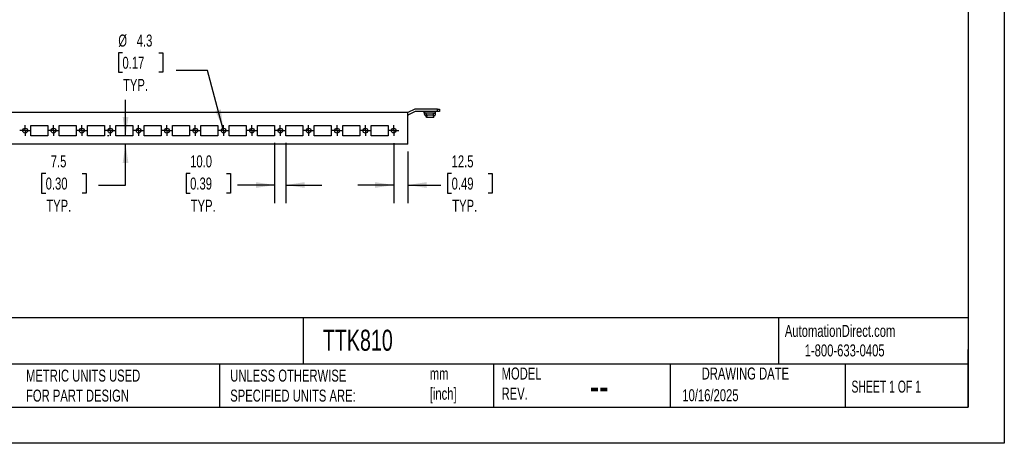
# Model space of a CAD drawing. Header units: millimetres. Extents: x 0 to 1397, y 0 to 1080.
# Tile 3 of 9: x 529 to 1397, y 0 to 373. Entities that reach past the tile are written whole.
import ezdxf

# ---------------------------------------------------------------- set-up
doc = ezdxf.new("R2010")
doc.units = ezdxf.units.MM
doc.header["$LTSCALE"] = 5
doc.linetypes.add('CENTERX2', pattern=[20.32, 12.7, -2.54, 2.54, -2.54])
doc.layers.add('CENTER', color=40, linetype='CENTERX2')
doc.layers.add('DIMENSIONS', color=140, linetype='Continuous', lineweight=25)
doc.layers.add('TEXT', color=140, linetype='Continuous', lineweight=25)
doc.styles.add('SLDTEXTSTYLE0', font='TXT', dxfattribs={"width": 0.7})
doc.styles.add('SLDTEXTSTYLE1', font='TXT', dxfattribs={"width": 0.65})
doc.dimstyles.new('SLDDIMSTYLE0', dxfattribs={"dimtxt": 10.790039, "dimasz": 16.51, "dimexe": 0, "dimexo": 0.0625, "dimgap": 2.69751, "dimtad": 0, "dimtih": 1, "dimtoh": 1, "dimdec": 1, "dimrnd": 1e-09, "dimzin": 12, "dimdsep": 46, "dimtxsty": 'SLDTEXTSTYLE0', "dimsah": 1, "dimcen": 0.09, "dimadec": 0, "dimazin": 3, "dimtfac": 1, "dimtdec": 1, "dimtmove": 0, "dimatfit": 0, "dimfxl": 0, "dimfrac": 2, "dimtolj": 1, "dimtzin": 12, "dimarcsym": 0})
doc.dimstyles.new('SLDDIMSTYLE4', dxfattribs={"dimtxt": 10.790039, "dimasz": 16.51, "dimexe": 0, "dimexo": 0.0625, "dimgap": 2.69751, "dimtad": 0, "dimtih": 1, "dimtoh": 1, "dimdec": 1, "dimrnd": 1e-09, "dimzin": 4, "dimdsep": 46, "dimtxsty": 'SLDTEXTSTYLE0', "dimsah": 1, "dimcen": 0.09, "dimadec": 0, "dimazin": 1, "dimtfac": 1, "dimtdec": 1, "dimtmove": 0, "dimatfit": 0, "dimfxl": 0, "dimfrac": 2, "dimtolj": 1, "dimtzin": 12, "dimarcsym": 0})
doc.dimstyles.new('SLDDIMSTYLE5', dxfattribs={"dimtxt": 10.790039, "dimasz": 16.51, "dimexe": 0, "dimexo": 0.0625, "dimgap": 2.69751, "dimtad": 0, "dimtih": 1, "dimtoh": 1, "dimdec": 1, "dimrnd": 1e-09, "dimzin": 12, "dimdsep": 46, "dimtxsty": 'SLDTEXTSTYLE0', "dimsah": 1, "dimcen": 0, "dimadec": 0, "dimazin": 3, "dimtfac": 1, "dimtdec": 1, "dimtofl": 0, "dimtmove": 0, "dimatfit": 3, "dimfxl": 0, "dimfrac": 2, "dimtolj": 1, "dimtzin": 12, "dimarcsym": 0})

# ---------------------------------------------------------------- blocks, each defined once
blk = doc.blocks.new('_D_11')
at = {"layer": 'DIMENSIONS'}
for p, q in [((858.52, 264.61), (858.52, 211.8)), ((871.02, 257.28), (871.02, 211.8)), ((909.62, 237.77), (906, 237.77)), ((906, 237.77), (906, 220.62)), ((941.69, 237.77), (945.31, 237.77)), ((945.31, 237.77), (945.31, 220.62)), ((858.52, 227.68), (826.77, 227.68)), ((871.02, 227.68), (899.96, 227.68)), ((906, 220.62), (909.62, 220.62)), ((945.31, 220.62), (941.69, 220.62))]:
    blk.add_line(p, q, dxfattribs=at)
for points in [[(858.52, 227.68), (842.01, 230.22), (842.01, 225.14)], [(871.02, 227.68), (887.53, 225.14), (887.53, 230.22)]]:
    blk.add_solid(points, dxfattribs=at)
at = {"layer": 'DIMENSIONS', "char_height": 10.583, "attachment_point": 1, "style": 'SLDTEXTSTYLE0'}
for s, insert in [('12.5', (909.62, 253.83)), ('0.49', (909.62, 234.26)), ('TYP.', (910.14, 214.7))]:
    blk.add_mtext(s, dxfattribs=dict(at, insert=insert))
blk = doc.blocks.new('_D_12')
at = {"layer": 'DIMENSIONS'}
for p, q in [((753.52, 264.78), (753.52, 211.8)), ((763.52, 264.78), (763.52, 211.8)), ((679, 237.77), (675.37, 237.77)), ((675.37, 237.77), (675.37, 220.62)), ((711.06, 237.77), (714.68, 237.77)), ((714.68, 237.77), (714.68, 220.62)), ((753.52, 227.68), (720.72, 227.68)), ((763.52, 227.68), (795.27, 227.68)), ((675.37, 220.62), (679, 220.62)), ((714.68, 220.62), (711.06, 220.62))]:
    blk.add_line(p, q, dxfattribs=at)
for points in [[(753.52, 227.68), (737.01, 230.22), (737.01, 225.14)], [(763.52, 227.68), (780.03, 225.14), (780.03, 230.22)]]:
    blk.add_solid(points, dxfattribs=at)
at = {"layer": 'DIMENSIONS', "char_height": 10.583, "attachment_point": 1, "style": 'SLDTEXTSTYLE0'}
for s, insert in [('10.0', (679, 253.83)), ('0.39', (679, 234.26)), ('TYP.', (679.51, 214.7))]:
    blk.add_mtext(s, dxfattribs=dict(at, insert=insert))
blk = doc.blocks.new('_D_13')
at = {"layer": 'DIMENSIONS'}
for p, q in [((619.3, 344.25), (615.68, 344.25)), ((615.68, 344.25), (615.68, 327.1)), ((651.36, 344.25), (654.99, 344.25)), ((654.99, 344.25), (654.99, 327.1)), ((615.68, 327.1), (619.3, 327.1)), ((654.99, 327.1), (651.36, 327.1)), ((694.33, 328.58), (666.55, 328.58)), ((707.97, 277.68), (694.33, 328.58))]:
    blk.add_line(p, q, dxfattribs=at)
blk.add_solid([(707.97, 277.68), (706.15, 294.28), (701.24, 292.97)], dxfattribs=at)
at = {"layer": 'DIMENSIONS', "char_height": 10.583, "attachment_point": 1, "style": 'SLDTEXTSTYLE0'}
for s, insert in [('%%c', (615.64, 360.31)), ('4.3', (631.93, 360.31)), ('0.17', (619.3, 340.75)), ('TYP.', (619.82, 321.18))]:
    blk.add_mtext(s, dxfattribs=dict(at, insert=insert))
blk = doc.blocks.new('_D_17')
at = {"layer": 'DIMENSIONS'}
for p, q in [((622.05, 271.13), (622.05, 302.88)), ((607.17, 271.13), (606.17, 271.13)), ((622.05, 227.68), (622.05, 263.63)), ((551.61, 237.77), (547.99, 237.77)), ((547.99, 237.77), (547.99, 220.62)), ((583.67, 237.77), (587.3, 237.77)), ((587.3, 237.77), (587.3, 220.62)), ((598.17, 227.68), (622.05, 227.68)), ((547.99, 220.62), (551.61, 220.62)), ((587.3, 220.62), (583.67, 220.62))]:
    blk.add_line(p, q, dxfattribs=at)
for points in [[(622.05, 271.13), (624.59, 287.64), (619.51, 287.64)], [(622.05, 263.63), (619.51, 247.12), (624.59, 247.12)]]:
    blk.add_solid(points, dxfattribs=at)
at = {"layer": 'DIMENSIONS', "char_height": 10.583, "attachment_point": 1, "style": 'SLDTEXTSTYLE0'}
for s, insert in [('7.5', (556.1, 253.83)), ('0.30', (551.61, 234.26)), ('TYP.', (552.13, 214.7))]:
    blk.add_mtext(s, dxfattribs=dict(at, insert=insert))
blk = doc.blocks.new('SW_CENTERMARKSYMBOL_102')
at = {"layer": 'CENTER', "color": 0}
for p, q in [((-2.54, 0), (-4.665, 0)), ((0, 0), (-2.54, 0)), ((0, 2.54), (0, 4.665)), ((0, 0), (0, 2.54)), ((0, 0), (0, -2.54)), ((0, 0), (2.54, 0)), ((2.54, 0), (4.665, 0)), ((0, -2.54), (0, -4.665))]:
    blk.add_line(p, q, dxfattribs=at)
blk = doc.blocks.new('SW_CENTERMARKSYMBOL_103')
at = {"layer": 'CENTER', "color": 0}
for p, q in [((-2.54, 0), (-4.665, 0)), ((0, 0), (-2.54, 0)), ((0, 2.54), (0, 4.665)), ((0, 0), (0, 2.54)), ((0, 0), (0, -2.54)), ((0, 0), (2.54, 0)), ((2.54, 0), (4.665, 0)), ((0, -2.54), (0, -4.665))]:
    blk.add_line(p, q, dxfattribs=at)
blk = doc.blocks.new('SW_CENTERMARKSYMBOL_104')
at = {"layer": 'CENTER', "color": 0}
for p, q in [((-2.54, 0), (-4.665, 0)), ((0, 0), (-2.54, 0)), ((0, 2.54), (0, 4.665)), ((0, 0), (0, 2.54)), ((0, 0), (0, -2.54)), ((0, 0), (2.54, 0)), ((2.54, 0), (4.665, 0)), ((0, -2.54), (0, -4.665))]:
    blk.add_line(p, q, dxfattribs=at)
blk = doc.blocks.new('SW_CENTERMARKSYMBOL_105')
at = {"layer": 'CENTER', "color": 0}
for p, q in [((-2.54, 0), (-4.665, 0)), ((0, 0), (-2.54, 0)), ((0, 2.54), (0, 4.665)), ((0, 0), (0, 2.54)), ((0, 0), (0, -2.54)), ((0, 0), (2.54, 0)), ((2.54, 0), (4.665, 0)), ((0, -2.54), (0, -4.665))]:
    blk.add_line(p, q, dxfattribs=at)
blk = doc.blocks.new('SW_CENTERMARKSYMBOL_106')
at = {"layer": 'CENTER', "color": 0}
for p, q in [((-2.54, 0), (-4.665, 0)), ((0, 0), (-2.54, 0)), ((0, 2.54), (0, 4.665)), ((0, 0), (0, 2.54)), ((0, 0), (0, -2.54)), ((0, 0), (2.54, 0)), ((2.54, 0), (4.665, 0)), ((0, -2.54), (0, -4.665))]:
    blk.add_line(p, q, dxfattribs=at)
blk = doc.blocks.new('SW_CENTERMARKSYMBOL_107')
at = {"layer": 'CENTER', "color": 0}
for p, q in [((-2.54, 0), (-4.665, 0)), ((0, 0), (-2.54, 0)), ((0, 2.54), (0, 4.665)), ((0, 0), (0, 2.54)), ((0, 0), (0, -2.54)), ((0, 0), (2.54, 0)), ((2.54, 0), (4.665, 0)), ((0, -2.54), (0, -4.665))]:
    blk.add_line(p, q, dxfattribs=at)
blk = doc.blocks.new('SW_CENTERMARKSYMBOL_108')
at = {"layer": 'CENTER', "color": 0}
for p, q in [((-2.54, 0), (-4.665, 0)), ((0, 0), (-2.54, 0)), ((0, 2.54), (0, 4.665)), ((0, 0), (0, 2.54)), ((0, 0), (0, -2.54)), ((0, 0), (2.54, 0)), ((2.54, 0), (4.665, 0)), ((0, -2.54), (0, -4.665))]:
    blk.add_line(p, q, dxfattribs=at)
blk = doc.blocks.new('SW_CENTERMARKSYMBOL_109')
at = {"layer": 'CENTER', "color": 0}
for p, q in [((-2.54, 0), (-4.665, 0)), ((0, 0), (-2.54, 0)), ((0, 2.54), (0, 4.665)), ((0, 0), (0, 2.54)), ((0, 0), (0, -2.54)), ((0, 0), (2.54, 0)), ((2.54, 0), (4.665, 0)), ((0, -2.54), (0, -4.665))]:
    blk.add_line(p, q, dxfattribs=at)
blk = doc.blocks.new('SW_CENTERMARKSYMBOL_110')
at = {"layer": 'CENTER', "color": 0}
for p, q in [((-2.54, 0), (-4.665, 0)), ((0, 0), (-2.54, 0)), ((0, 2.54), (0, 4.665)), ((0, 0), (0, 2.54)), ((0, 0), (0, -2.54)), ((0, 0), (2.54, 0)), ((2.54, 0), (4.665, 0)), ((0, -2.54), (0, -4.665))]:
    blk.add_line(p, q, dxfattribs=at)
blk = doc.blocks.new('SW_CENTERMARKSYMBOL_111')
at = {"layer": 'CENTER', "color": 0}
for p, q in [((-2.54, 0), (-4.665, 0)), ((0, 0), (-2.54, 0)), ((0, 2.54), (0, 4.665)), ((0, 0), (0, 2.54)), ((0, 0), (0, -2.54)), ((0, 0), (2.54, 0)), ((2.54, 0), (4.665, 0)), ((0, -2.54), (0, -4.665))]:
    blk.add_line(p, q, dxfattribs=at)
blk = doc.blocks.new('SW_CENTERMARKSYMBOL_112')
at = {"layer": 'CENTER', "color": 0}
for p, q in [((-2.54, 0), (-4.665, 0)), ((0, 0), (-2.54, 0)), ((0, 2.54), (0, 4.665)), ((0, 0), (0, 2.54)), ((0, 0), (0, -2.54)), ((0, 0), (2.54, 0)), ((2.54, 0), (4.665, 0)), ((0, -2.54), (0, -4.665))]:
    blk.add_line(p, q, dxfattribs=at)
blk = doc.blocks.new('SW_CENTERMARKSYMBOL_113')
at = {"layer": 'CENTER', "color": 0}
for p, q in [((-2.54, 0), (-4.665, 0)), ((0, 0), (-2.54, 0)), ((0, 2.54), (0, 4.665)), ((0, 0), (0, 2.54)), ((0, 0), (0, -2.54)), ((0, 0), (2.54, 0)), ((2.54, 0), (4.665, 0)), ((0, -2.54), (0, -4.665))]:
    blk.add_line(p, q, dxfattribs=at)
blk = doc.blocks.new('SW_CENTERMARKSYMBOL_114')
at = {"layer": 'CENTER', "color": 0}
for p, q in [((-2.54, 0), (-4.665, 0)), ((0, 0), (-2.54, 0)), ((0, 2.54), (0, 4.665)), ((0, 0), (0, 2.54)), ((0, 0), (0, -2.54)), ((0, 0), (2.54, 0)), ((2.54, 0), (4.665, 0)), ((0, -2.54), (0, -4.665))]:
    blk.add_line(p, q, dxfattribs=at)
blk = doc.blocks.new('SW_CENTERMARKSYMBOL_115')
at = {"layer": 'CENTER', "color": 0}
for p, q in [((-2.54, 0), (-4.665, 0)), ((0, 0), (-2.54, 0)), ((0, 2.54), (0, 4.665)), ((0, 0), (0, 2.54)), ((0, 0), (0, -2.54)), ((0, 0), (2.54, 0)), ((2.54, 0), (4.665, 0)), ((0, -2.54), (0, -4.665))]:
    blk.add_line(p, q, dxfattribs=at)

msp = doc.modelspace()

# ---------------------------------------------------------------- linework, layer by layer
at = {"color": 7, "linetype": 'Continuous'}
for p, q in [((1397.01, 1079.51), (1397.01, 0.01)), ((1397.01, 0.01), (0.01, 0.01))]:
    msp.add_line(p, q, dxfattribs=at)
for p, q in [((871.02, 291.63), (171.02, 291.63)), ((877.02, 294.63), (871.02, 291.63)), ((871.02, 263.63), (871.02, 291.63)), ((871.02, 291.63), (871.02, 291.63)), ((871.02, 289.63), (871.49, 289.63)), ((877.49, 292.63), (871.49, 289.63)), ((897.02, 294.63), (877.02, 294.63)), ((897.02, 292.63), (877.49, 292.63)), ((885.52, 291.86), (885.52, 292.63)), ((885.72, 290.01), (885.52, 291.86)), ((886.03, 291.01), (885.86, 292.63)), ((886.99, 291.01), (886.03, 291.01)), ((886.91, 289.01), (886.03, 289.01)), ((887.56, 287.31), (886.91, 289.01)), ((887.72, 289.13), (886.99, 291.01)), ((894.05, 291.01), (886.99, 291.01)), ((887.72, 289.13), (887.56, 287.31)), ((893.48, 287.31), (887.56, 287.31)), ((893.32, 289.13), (887.72, 289.13)), ((893.32, 289.13), (894.05, 291.01)), ((893.32, 289.13), (893.48, 287.31)), ((893.48, 287.31), (894.13, 289.01)), ((894.05, 291.01), (895.01, 291.01)), ((894.13, 289.01), (895.01, 289.01)), ((895.01, 291.01), (895.18, 292.63)), ((895.32, 290.01), (895.52, 291.86)), ((895.52, 291.86), (895.52, 292.63)), ((897.02, 292.63), (897.02, 294.63)), ((897.02, 294.63), (899.02, 294.63)), ((899.02, 292.63), (897.02, 292.63)), ((899.02, 294.63), (899.02, 292.63)), ((538.52, 280.13), (553.52, 280.13)), ((538.52, 271.13), (538.52, 280.13)), ((553.52, 280.13), (553.52, 271.13)), ((563.52, 280.13), (578.52, 280.13)), ((563.52, 271.13), (563.52, 280.13)), ((578.52, 280.13), (578.52, 271.13)), ((588.52, 280.13), (603.52, 280.13)), ((588.52, 271.13), (588.52, 280.13)), ((603.52, 280.13), (603.52, 271.13)), ((613.52, 280.13), (628.52, 280.13)), ((613.52, 271.13), (613.52, 280.13)), ((628.52, 280.13), (628.52, 271.13)), ((638.52, 280.13), (653.52, 280.13)), ((638.52, 271.13), (638.52, 280.13)), ((653.52, 280.13), (653.52, 271.13)), ((663.52, 280.13), (678.52, 280.13)), ((663.52, 271.13), (663.52, 280.13)), ((678.52, 280.13), (678.52, 271.13)), ((688.52, 280.13), (703.52, 280.13)), ((688.52, 271.13), (688.52, 280.13)), ((703.52, 280.13), (703.52, 271.13)), ((713.52, 280.13), (728.52, 280.13)), ((713.52, 271.13), (713.52, 280.13)), ((728.52, 280.13), (728.52, 271.13)), ((738.52, 280.13), (753.52, 280.13)), ((738.52, 271.13), (738.52, 280.13)), ((753.52, 280.13), (753.52, 271.13)), ((763.52, 280.13), (778.52, 280.13)), ((763.52, 271.13), (763.52, 280.13)), ((778.52, 280.13), (778.52, 271.13)), ((788.52, 280.13), (803.52, 280.13)), ((788.52, 271.13), (788.52, 280.13)), ((803.52, 280.13), (803.52, 271.13)), ((813.52, 280.13), (828.52, 280.13)), ((813.52, 271.13), (813.52, 280.13)), ((828.52, 280.13), (828.52, 271.13)), ((838.52, 280.13), (853.52, 280.13)), ((838.52, 271.13), (838.52, 280.13)), ((853.52, 280.13), (853.52, 271.13)), ((553.52, 271.13), (538.52, 271.13)), ((578.52, 271.13), (563.52, 271.13)), ((603.52, 271.13), (588.52, 271.13)), ((628.52, 271.13), (613.52, 271.13)), ((653.52, 271.13), (638.52, 271.13)), ((678.52, 271.13), (663.52, 271.13)), ((703.52, 271.13), (688.52, 271.13)), ((728.52, 271.13), (713.52, 271.13)), ((753.52, 271.13), (738.52, 271.13)), ((778.52, 271.13), (763.52, 271.13)), ((803.52, 271.13), (788.52, 271.13)), ((828.52, 271.13), (813.52, 271.13)), ((853.52, 271.13), (838.52, 271.13)), ((871.02, 263.63), (171.02, 263.63))]:
    msp.add_line(p, q)
for centre, radius in [((533.52, 275.63), 2.12), ((558.52, 275.63), 2.12), ((583.52, 275.63), 2.12), ((608.52, 275.63), 2.12), ((633.52, 275.63), 2.12), ((658.52, 275.63), 2.13), ((683.52, 275.63), 2.12), ((708.52, 275.63), 2.12), ((733.52, 275.63), 2.12), ((758.52, 275.63), 2.12), ((783.52, 275.63), 2.12), ((808.52, 275.63), 2.13), ((833.52, 275.63), 2.13), ((858.52, 275.63), 2.12)]:
    msp.add_circle(centre, radius)
for centre, start_param, end_param in [((886.03, 291.01), 2.094395, 3.141593), ((895.01, 291.01), 3.141593, 4.18879)]:
    msp.add_ellipse(centre, major_axis=(0, 2), ratio=0.181237, start_param=start_param, end_param=end_param)
at = {"layer": 'TEXT'}
for p, q in [((1365.25, 1047.75), (1365.25, 31.75)), ((1365.25, 110.63), (31.75, 110.63)), ((778.79, 110.63), (778.79, 69.85)), ((1197.88, 110.63), (1197.88, 69.85)), ((1365.25, 31.75), (1365.25, 82.55)), ((1365.25, 69.85), (31.75, 69.85)), ((704.99, 69.85), (704.99, 31.75)), ((946.5, 69.85), (946.5, 31.75)), ((1102.33, 69.85), (1102.33, 31.75)), ((1256.74, 69.85), (1256.74, 31.75)), ((31.75, 31.75), (1365.25, 31.75))]:
    msp.add_line(p, q, dxfattribs=at)

# ---------------------------------------------------------------- block references
at = {"layer": 'CENTER'}
for name, p in [('SW_CENTERMARKSYMBOL_115', (533.52, 275.63)), ('SW_CENTERMARKSYMBOL_114', (558.52, 275.63)), ('SW_CENTERMARKSYMBOL_113', (583.52, 275.63)), ('SW_CENTERMARKSYMBOL_112', (608.52, 275.63)), ('SW_CENTERMARKSYMBOL_111', (633.52, 275.63)), ('SW_CENTERMARKSYMBOL_110', (658.52, 275.63)), ('SW_CENTERMARKSYMBOL_109', (683.52, 275.63)), ('SW_CENTERMARKSYMBOL_108', (708.52, 275.63)), ('SW_CENTERMARKSYMBOL_107', (733.52, 275.63)), ('SW_CENTERMARKSYMBOL_106', (758.52, 275.63)), ('SW_CENTERMARKSYMBOL_105', (783.52, 275.63)), ('SW_CENTERMARKSYMBOL_104', (808.52, 275.63)), ('SW_CENTERMARKSYMBOL_103', (833.52, 275.63)), ('SW_CENTERMARKSYMBOL_102', (858.52, 275.63))]:
    msp.add_blockref(name, p, dxfattribs=at)

# ---------------------------------------------------------------- texts
at = {"color": 179, "linetype": 'Continuous', "lineweight": 18, "char_height": 10.5833, "attachment_point": 1, "style": 'SLDTEXTSTYLE0'}
for s, insert in [('AutomationDirect.com', (1203.47, 104.38)), ('1-800-633-0405', (1220.96, 87.19))]:
    msp.add_mtext(s, dxfattribs=dict(at, insert=insert))
at = {"layer": 'TEXT'}
for s, insert, char_height, attachment_point, style in [('SAGINAW QUADRITALIA 2200MM ENCLOSURES', (39.83, 100.12), 18.5208, 1, 'SLDTEXTSTYLE0'), ('TTK810', (796.04, 100.12), 18.521, 1, 'SLDTEXTSTYLE0'), ('METRIC UNITS USED ^JFOR PART DESIGN', (534.27, 64.98), 10.5833, 1, 'SLDTEXTSTYLE0'), ('UNLESS OTHERWISE ^JSPECIFIED UNITS ARE:', (714.35, 64.98), 10.5833, 1, 'SLDTEXTSTYLE0'), ('mm^J[inch]', (890.32, 66.65), 10.583, 1, 'SLDTEXTSTYLE0'), ('MODEL ^JREV.', (953.67, 66.82), 10.5833, 1, 'SLDTEXTSTYLE0'), ('DRAWING DATE', (1168.63, 66.82), 10.5833, 2, 'SLDTEXTSTYLE0'), ('SHEET 1 OF 1', (1262.21, 55.26), 10.5833, 1, 'SLDTEXTSTYLE1'), ('--', (1031.49, 63.67), 26.458, 1, 'SLDTEXTSTYLE0'), ('10/16/2025', (1113.06, 47.68), 10.583, 1, 'SLDTEXTSTYLE0')]:
    msp.add_mtext(s, dxfattribs=dict(at, insert=insert, char_height=char_height, attachment_point=attachment_point, style=style))

# ---------------------------------------------------------------- dimensions: what is measured, and where the dimension line sits
at = {"layer": 'DIMENSIONS'}
dim = msp.add_diameter_dim_2p(p1=(709.07, 273.57), p2=(707.97, 277.68), text='<>\\PTYP.', dimstyle='SLDDIMSTYLE5', dxfattribs=at)
dim.commit()
dim.dimension.update_dxf_attribs({"geometry": '_D_13', "text_midpoint": (635.33, 334.16), "dimtype": 163})
dim = msp.add_linear_dim(base=(622.05, 263.63), p1=(628.52, 271.13), p2=(871.02, 263.63), angle=90, text='<>\\PTYP.', dimstyle='SLDDIMSTYLE0', dxfattribs=at)
dim.commit()
dim.dimension.update_dxf_attribs({"geometry": '_D_17', "text_midpoint": (622.05, 227.68), "dimtype": 160})
for base, p1, p2, dimstyle, picture, middle in [((753.52, 227.68), (763.52, 271.13), (753.52, 271.13), 'SLDDIMSTYLE4', '_D_12', (695.03, 227.68)), ((871.02, 227.68), (858.52, 270.96), (871.02, 263.63), 'SLDDIMSTYLE0', '_D_11', (925.66, 227.68))]:
    dim = msp.add_linear_dim(base=base, p1=p1, p2=p2, text='<>\\PTYP.', dimstyle=dimstyle, dxfattribs=at)
    dim.commit()
    dim.dimension.update_dxf_attribs({"geometry": picture, "text_midpoint": middle, "dimtype": 160})

doc.saveas('drawing.dxf')
